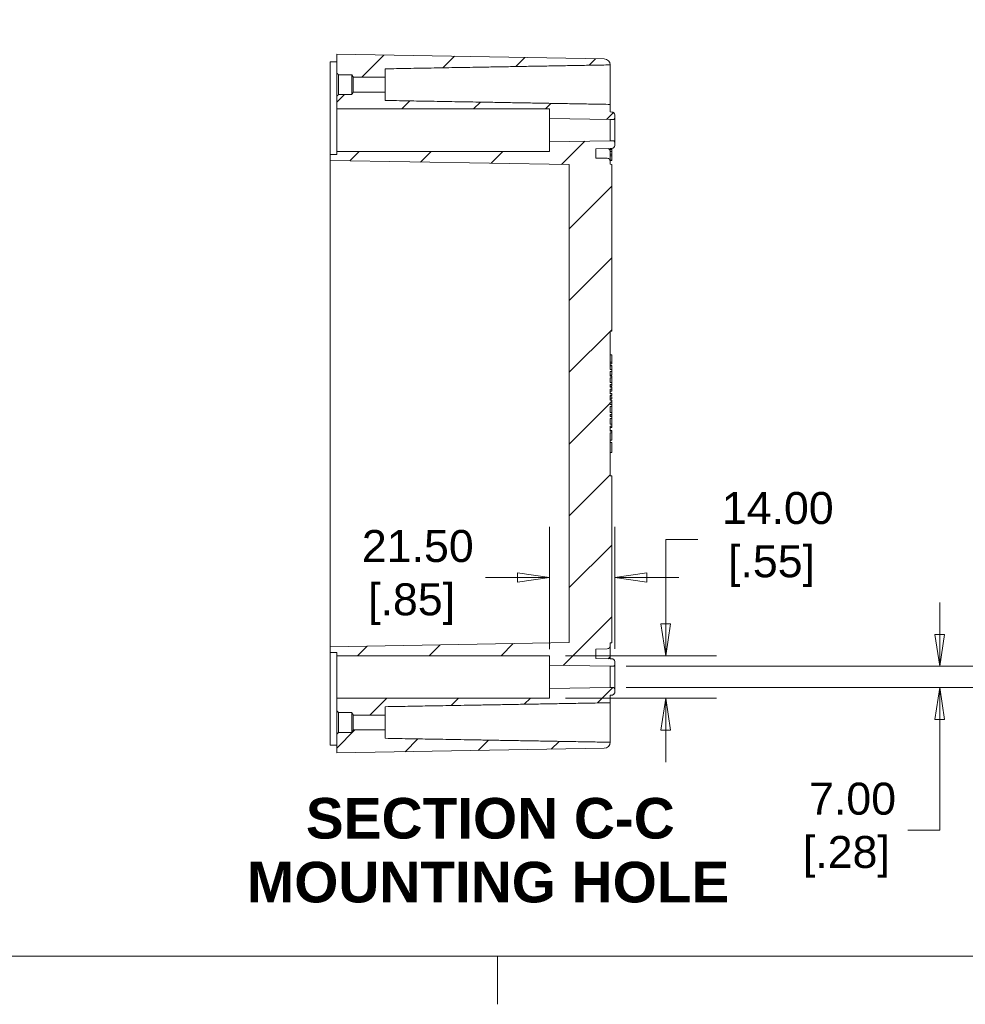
# Model space of a CAD drawing. Header units: millimetres. Extents: x 31 to 1440, y 31 to 1105.
# Tile 3 of 7: x 578 to 889, y 31 to 355. Entities that reach past the tile are written whole.
import ezdxf

# ---------------------------------------------------------------- set-up
doc = ezdxf.new("R2010")
doc.units = ezdxf.units.MM
doc.header["$LTSCALE"] = 5.263158
for name, color, linetype, lineweight in [('Dimension (ANSI)', 7, 'Continuous', 9), ('Hatch (ANSI)', 7, 'Continuous', 9), ('Sketch Geometry (ANSI)', 7, 'Continuous', 9), ('Symbol (ANSI)', 7, 'Continuous', 9), ('Visible (ANSI)', 7, 'Continuous', 9)]:
    doc.layers.add(name, color=color, linetype=linetype, lineweight=lineweight)
doc.styles.add('Label Text (ANSI)', font='arialbd.ttf')
doc.styles.add('Note Text (ANSI)', font='arial.ttf')
doc.dimstyles.new('Default - mm (ANSI)', dxfattribs={"dimscale": 5.263158, "dimtxt": 2, "dimasz": 2, "dimexe": 3.175, "dimexo": 1, "dimgap": 0.8, "dimtad": 0, "dimtih": 1, "dimtoh": 1, "dimrnd": 1e-08, "dimzin": 4, "dimdsep": 46, "dimtxsty": 'Note Text (ANSI)', "dimblk": 'Filled-1', "dimcen": 0.09, "dimdle": 10, "dimclrd": 256, "dimclre": 256, "dimclrt": 256, "dimadec": 1, "dimazin": 0, "dimtfac": 1.524, "dimtofl": 0, "dimtmove": 0, "dimatfit": 3, "dimfxl": 0, "dimtolj": 1, "dimtzin": 0, "dimlwd": -1, "dimlwe": -1, "dimarcsym": 0})

# ---------------------------------------------------------------- blocks, each defined once
blk = doc.blocks.new('Borders Default Border')
at = {"layer": 'Sketch Geometry (ANSI)'}
blk.add_line((139.7, 8.89), (139.7, 5.874), dxfattribs=at)
at = {"layer": 'Sketch Geometry (ANSI)', "flags": 128}
blk.add_lwpolyline([(8.89, 8.89), (8.89, 207.01), (270.51, 207.01), (270.51, 8.89), (8.89, 8.89)], dxfattribs=at)
blk = doc.blocks.new('Filled-1')
at = {"color": 0}
for p, q in [((0, 0), (-1, 0.15)), ((-1, 0.15), (-1, -0.15)), ((-1, 0), (0, 0)), ((-1, -0.15), (0, 0))]:
    blk.add_line(p, q, dxfattribs=at)
at = {"color": 0, "flags": 128}
blk.add_lwpolyline([(-1, -0.15), (0, 0), (-1, 0.15), (-1, -0.15)], dxfattribs=at)
at = {"color": 0}
blk.add_solid([(-1, -0.15), (0, 0), (-1, 0.15), (-1, -0.15)], dxfattribs=at)
blk = doc.blocks.new('*D33')
at = {"layer": 'Defpoints', "color": 0, "transparency": 16777216}
for p in [(772.4, 142.19), (772.4, 135.19), (880.83, 135.19)]:
    blk.add_point(p, dxfattribs=at)
at = {"layer": 'Dimension (ANSI)', "transparency": 16777216}
for p, q in [((880.83, 152.72), (880.83, 163.24)), ((777.66, 142.19), (897.54, 142.19)), ((777.66, 135.19), (897.54, 135.19)), ((880.83, 124.67), (880.83, 88.26)), ((880.83, 88.26), (870.31, 88.26))]:
    blk.add_line(p, q, dxfattribs=at)
at = {"layer": 'Dimension (ANSI)', "transparency": 16777216, "xscale": 10.52631578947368, "yscale": 10.52631578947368, "zscale": 10.52631578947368}
for p, rotation in [((880.83, 142.19), 270), ((880.83, 135.19), 90)]:
    blk.add_blockref('Filled-1', p, dxfattribs=dict(at, rotation=rotation))
at = {"layer": 'Dimension (ANSI)', "transparency": 16777216, "insert": (850.1, 88.26), "char_height": 10.526, "attachment_point": 5, "style": 'Note Text (ANSI)'}
blk.add_mtext('\\A1; 7.00\\P[.28]', dxfattribs=at)
blk = doc.blocks.new('*D34')
at = {"layer": 'Defpoints', "color": 0, "transparency": 16777216}
for p in [(752.4, 145.69), (790.65, 145.69), (752.4, 131.69)]:
    blk.add_point(p, dxfattribs=at)
at = {"layer": 'Dimension (ANSI)', "transparency": 16777216}
for p, q in [((790.65, 156.22), (790.65, 183.96)), ((790.65, 183.96), (801.18, 183.96)), ((757.66, 145.69), (807.36, 145.69)), ((757.66, 131.69), (807.36, 131.69)), ((790.65, 121.17), (790.65, 110.64))]:
    blk.add_line(p, q, dxfattribs=at)
at = {"layer": 'Dimension (ANSI)', "transparency": 16777216, "xscale": 10.52631578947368, "yscale": 10.52631578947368, "zscale": 10.52631578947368}
for p, rotation in [((790.65, 145.69), 270), ((790.65, 131.69), 90)]:
    blk.add_blockref('Filled-1', p, dxfattribs=dict(at, rotation=rotation))
at = {"layer": 'Dimension (ANSI)', "transparency": 16777216, "insert": (825.48, 183.96), "char_height": 10.526, "attachment_point": 5, "style": 'Note Text (ANSI)'}
blk.add_mtext('\\A1; 14.00\\P[.55]', dxfattribs=at)
blk = doc.blocks.new('*D35')
at = {"layer": 'Defpoints', "color": 0, "transparency": 16777216}
for p in [(773.9, 171.44), (773.9, 142.71), (752.4, 142.54)]:
    blk.add_point(p, dxfattribs=at)
at = {"layer": 'Dimension (ANSI)', "transparency": 16777216}
for p, q in [((752.4, 147.8), (752.4, 188.15)), ((773.9, 147.97), (773.9, 188.15)), ((741.87, 171.44), (731.35, 171.44)), ((784.43, 171.44), (794.95, 171.44))]:
    blk.add_line(p, q, dxfattribs=at)
at = {"layer": 'Dimension (ANSI)', "transparency": 16777216, "xscale": 10.52631578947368, "yscale": 10.52631578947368, "zscale": 10.52631578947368}
blk.add_blockref('Filled-1', (752.4, 171.44), dxfattribs=at)
at = {"layer": 'Dimension (ANSI)', "transparency": 16777216, "xscale": 10.52631578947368, "yscale": 10.52631578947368, "zscale": 10.52631578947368, "rotation": 180}
blk.add_blockref('Filled-1', (773.9, 171.44), dxfattribs=at)
at = {"layer": 'Dimension (ANSI)', "transparency": 16777216, "insert": (707.05, 171.44), "char_height": 10.526, "attachment_point": 5, "style": 'Note Text (ANSI)'}
blk.add_mtext('\\A1; 21.50\\P[.85]', dxfattribs=at)

msp = doc.modelspace()

# ---------------------------------------------------------------- hatches: boundary and pattern name
at = {"layer": 'Hatch (ANSI)'}
h = msp.add_hatch(dxfattribs=at)
h.set_pattern_fill('ANSI31', color=256, scale=133.684211, style=0)
h.set_pattern_definition([(45, (0, 0), (-11.81613, 11.81613), [])])
edge = h.paths.add_edge_path()
edge.add_line((772.399, 117.193), (698.4, 118.485))
edge.add_line((698.4, 118.485), (698.4, 121.237))
edge.add_line((698.4, 121.237), (687.875, 121.237))
edge.add_spline(control_points=[(687.875, 121.237), (687.67, 120.895), (687.4, 120.444)], knot_values=[0, 0, 0, 0.0923953, 0.0923953, 0.0923953], weights=[1, 1.0097696, 1], degree=2, periodic=0)
edge.add_line((687.4, 120.444), (683.05, 120.444))
edge.add_line((683.05, 120.444), (682.4, 119.794))
edge.add_line((682.4, 119.794), (682.4, 113.692))
edge.add_line((682.4, 113.692), (770.434, 115.229))
edge.add_ellipse((770.4, 117.229), major_axis=(0.035, -2), ratio=1, start_angle=0, end_angle=87.98793)
edge = h.paths.add_edge_path()
edge.add_line((698.4, 338.899), (772.399, 340.191))
edge.add_ellipse((770.4, 340.156), major_axis=(2, 0.035), ratio=1, start_angle=0, end_angle=87.98793)
edge.add_line((770.434, 342.156), (682.4, 343.692))
edge.add_line((682.4, 343.692), (682.4, 337.591))
edge.add_line((682.4, 337.591), (683.05, 336.94))
edge.add_line((683.05, 336.94), (687.4, 336.94))
edge.add_line((687.4, 336.94), (687.875, 336.148))
edge.add_line((687.875, 336.148), (698.4, 336.148))
edge.add_line((698.4, 336.148), (698.4, 338.899))
edge = h.paths.add_edge_path()
edge.add_line((752.4, 131.693), (682.4, 131.693))
edge.add_line((682.4, 131.693), (682.4, 127.591))
edge.add_line((682.4, 127.591), (683.05, 126.94))
edge.add_line((683.05, 126.94), (687.4, 126.94))
edge.add_line((687.4, 126.94), (687.875, 126.148))
edge.add_line((687.875, 126.148), (698.4, 126.148))
edge.add_line((698.4, 126.148), (698.4, 128.899))
edge.add_line((698.4, 128.899), (772.4, 130.191))
edge.add_line((772.4, 130.191), (772.4, 132.693))
edge.add_line((772.4, 132.693), (772.917, 132.702))
edge.add_spline(control_points=[(772.917, 132.702), (773.037, 132.705), (773.174, 132.733), (773.396, 132.826), (773.519, 132.908), (773.694, 133.083), (773.776, 133.206), (773.871, 133.434), (773.9, 133.579), (773.9, 133.703)], knot_values=[0.0017314, 0.0017314, 0.0017314, 0.0017314, 0.0370216, 0.0370216, 0.0740467, 0.0740467, 0.1110769, 0.1110769, 0.1481131, 0.1481131, 0.1481131, 0.1481131], degree=3, periodic=0)
edge.add_line((773.9, 133.703), (773.9, 134.676))
edge.add_spline(control_points=[(773.9, 134.676), (773.9, 134.738), (773.885, 134.811), (773.838, 134.925), (773.797, 134.987), (773.709, 135.074), (773.648, 135.115), (773.537, 135.161), (773.468, 135.176), (773.408, 135.177)], knot_values=[0.0740619, 0.0740619, 0.0740619, 0.0740619, 0.0925844, 0.0925844, 0.1111038, 0.1111038, 0.1296179, 0.1296179, 0.1472613, 0.1472613, 0.1472613, 0.1472613], degree=3, periodic=0)
edge.add_line((773.408, 135.177), (772.4, 135.194))
edge.add_line((772.4, 135.194), (752.4, 134.845))
edge.add_line((752.4, 134.845), (752.4, 131.693))
edge = h.paths.add_edge_path()
edge.add_line((682.4, 325.691), (752.4, 325.691))
edge.add_line((752.4, 325.691), (752.4, 322.54))
edge.add_line((752.4, 322.54), (772.4, 322.19))
edge.add_line((772.4, 322.19), (773.408, 322.208))
edge.add_spline(control_points=[(773.408, 322.208), (773.468, 322.209), (773.537, 322.224), (773.648, 322.27), (773.709, 322.311), (773.797, 322.398), (773.838, 322.46), (773.885, 322.574), (773.9, 322.646), (773.9, 322.708)], knot_values=[0.1489927, 0.1489927, 0.1489927, 0.1489927, 0.1666361, 0.1666361, 0.1851503, 0.1851503, 0.2036696, 0.2036696, 0.2221921, 0.2221921, 0.2221921, 0.2221921], degree=3, periodic=0)
edge.add_line((773.9, 322.708), (773.9, 323.682))
edge.add_spline(control_points=[(773.9, 323.682), (773.9, 323.806), (773.871, 323.951), (773.776, 324.179), (773.694, 324.302), (773.519, 324.477), (773.396, 324.559), (773.174, 324.651), (773.037, 324.68), (772.917, 324.682)], knot_values=[0.4443532, 0.4443532, 0.4443532, 0.4443532, 0.4813893, 0.4813893, 0.5184195, 0.5184195, 0.5554446, 0.5554446, 0.5907349, 0.5907349, 0.5907349, 0.5907349], degree=3, periodic=0)
edge.add_line((772.917, 324.682), (772.4, 324.691))
edge.add_line((772.4, 324.691), (772.4, 327.193))
edge.add_line((772.4, 327.193), (698.4, 328.485))
edge.add_line((698.4, 328.485), (698.4, 331.237))
edge.add_line((698.4, 331.237), (687.875, 331.237))
edge.add_spline(control_points=[(687.875, 331.237), (687.67, 330.895), (687.4, 330.444)], knot_values=[0, 0, 0, 0.0923953, 0.0923953, 0.0923953], weights=[1, 1.0097696, 1], degree=2, periodic=0)
edge.add_line((687.4, 330.444), (683.05, 330.444))
edge.add_line((683.05, 330.444), (682.4, 329.794))
edge.add_line((682.4, 329.794), (682.4, 325.691))
edge = h.paths.add_edge_path()
edge.add_line((758.9, 307.358), (758.9, 150.027))
edge.add_line((758.9, 150.027), (680.3, 148.655))
edge.add_line((680.3, 148.655), (680.3, 146.728))
edge.add_line((680.3, 146.728), (682.4, 146.691))
edge.add_line((682.4, 146.691), (682.4, 145.691))
edge.add_line((682.4, 145.691), (752.4, 145.691))
edge.add_line((752.4, 145.691), (752.4, 142.54))
edge.add_line((752.4, 142.54), (772.4, 142.19))
edge.add_line((772.4, 142.19), (773.408, 142.208))
edge.add_spline(control_points=[(773.408, 142.208), (773.468, 142.209), (773.537, 142.224), (773.648, 142.27), (773.709, 142.311), (773.797, 142.398), (773.838, 142.46), (773.885, 142.574), (773.9, 142.646), (773.9, 142.708)], knot_values=[0.1489927, 0.1489927, 0.1489927, 0.1489927, 0.1666361, 0.1666361, 0.1851503, 0.1851503, 0.2036696, 0.2036696, 0.2221921, 0.2221921, 0.2221921, 0.2221921], degree=3, periodic=0)
edge.add_line((773.9, 142.708), (773.9, 143.682))
edge.add_spline(control_points=[(773.9, 143.682), (773.9, 143.806), (773.871, 143.951), (773.776, 144.179), (773.694, 144.302), (773.519, 144.477), (773.396, 144.559), (773.174, 144.651), (773.037, 144.68), (772.917, 144.682)], knot_values=[0.4443532, 0.4443532, 0.4443532, 0.4443532, 0.4813893, 0.4813893, 0.5184195, 0.5184195, 0.5554446, 0.5554446, 0.5907349, 0.5907349, 0.5907349, 0.5907349], degree=3, periodic=0)
edge.add_line((772.917, 144.682), (772.4, 144.691))
edge.add_spline(control_points=[(772.4, 144.691), (772.394, 144.692), (772.389, 144.692), (772.377, 144.693), (772.371, 144.693), (772.365, 144.693)], knot_values=[-0.0034692, -0.0034692, -0.0034692, -0.0034692, -0.0018098, -0.0018098, 0, 0, 0, 0], degree=3, periodic=0)
edge.add_line((772.365, 144.693), (767.65, 144.775))
edge.add_line((767.65, 144.775), (767.65, 147.859))
edge.add_line((767.65, 147.859), (771.417, 147.925))
edge.add_ellipse((771.4, 148.925), major_axis=(0.017, -1), ratio=1, start_angle=0, end_angle=89)
edge.add_line((772.4, 148.925), (772.4, 149.925))
edge.add_line((772.4, 149.925), (772.9, 149.942))
edge.add_line((772.9, 149.942), (772.9, 204.908))
edge.add_line((772.9, 204.908), (772.4, 204.925))
edge.add_line((772.4, 204.925), (772.4, 219.033))
edge.add_line((772.4, 219.033), (772.9, 219.033))
edge.add_line((772.9, 219.033), (772.9, 219.647))
edge.add_line((772.9, 219.647), (772.4, 219.647))
edge.add_line((772.4, 219.647), (772.4, 221.282))
edge.add_line((772.4, 221.282), (772.9, 221.282))
edge.add_line((772.9, 221.282), (772.9, 221.952))
edge.add_line((772.9, 221.952), (772.4, 221.952))
edge.add_line((772.4, 221.952), (772.4, 223.758))
edge.add_line((772.4, 223.758), (772.9, 223.758))
edge.add_line((772.9, 223.758), (772.9, 224.428))
edge.add_line((772.9, 224.428), (772.4, 224.428))
edge.add_line((772.4, 224.428), (772.4, 225.125))
edge.add_line((772.4, 225.125), (772.9, 225.125))
edge.add_line((772.9, 225.125), (772.9, 225.754))
edge.add_line((772.9, 225.754), (772.4, 225.754))
edge.add_line((772.4, 225.754), (772.4, 227.713))
edge.add_line((772.4, 227.713), (772.9, 227.713))
edge.add_line((772.9, 227.713), (772.9, 228.343))
edge.add_line((772.9, 228.343), (772.4, 228.343))
edge.add_line((772.4, 228.343), (772.4, 229.159))
edge.add_line((772.4, 229.159), (772.9, 229.159))
edge.add_line((772.9, 229.159), (772.9, 229.773))
edge.add_line((772.9, 229.773), (772.4, 229.773))
edge.add_line((772.4, 229.773), (772.4, 231.312))
edge.add_line((772.4, 231.312), (772.9, 231.312))
edge.add_line((772.9, 231.312), (772.9, 231.926))
edge.add_line((772.9, 231.926), (772.4, 231.926))
edge.add_line((772.4, 231.926), (772.4, 233.458))
edge.add_line((772.4, 233.458), (772.9, 233.458))
edge.add_line((772.9, 233.458), (772.9, 234.072))
edge.add_line((772.9, 234.072), (772.4, 234.072))
edge.add_line((772.4, 234.072), (772.4, 234.979))
edge.add_line((772.4, 234.979), (772.9, 234.979))
edge.add_line((772.9, 234.979), (772.9, 235.592))
edge.add_line((772.9, 235.592), (772.4, 235.592))
edge.add_line((772.4, 235.592), (772.4, 237.132))
edge.add_line((772.4, 237.132), (772.9, 237.132))
edge.add_line((772.9, 237.132), (772.9, 237.745))
edge.add_line((772.9, 237.745), (772.4, 237.745))
edge.add_line((772.4, 237.745), (772.4, 239.277))
edge.add_line((772.4, 239.277), (772.9, 239.277))
edge.add_line((772.9, 239.277), (772.9, 239.891))
edge.add_line((772.9, 239.891), (772.4, 239.891))
edge.add_line((772.4, 239.891), (772.4, 252.46))
edge.add_line((772.4, 252.46), (772.9, 252.477))
edge.add_line((772.9, 252.477), (772.9, 307.442))
edge.add_line((772.9, 307.442), (772.4, 307.46))
edge.add_line((772.4, 307.46), (772.4, 308.46))
edge.add_ellipse((771.4, 308.46), major_axis=(1, 0), ratio=1, start_angle=0, end_angle=89)
edge.add_line((771.417, 309.459), (767.65, 309.525))
edge.add_line((767.65, 309.525), (767.65, 312.609))
edge.add_line((767.65, 312.609), (772.365, 312.692))
edge.add_spline(control_points=[(772.365, 312.692), (772.371, 312.692), (772.377, 312.692), (772.389, 312.693), (772.394, 312.693), (772.4, 312.693)], knot_values=[-0.0034692, -0.0034692, -0.0034692, -0.0034692, -0.0016594, -0.0016594, 0, 0, 0, 0], degree=3, periodic=0)
edge.add_line((772.4, 312.693), (772.917, 312.702))
edge.add_spline(control_points=[(772.917, 312.702), (773.037, 312.705), (773.174, 312.733), (773.396, 312.826), (773.519, 312.908), (773.694, 313.083), (773.776, 313.206), (773.871, 313.434), (773.9, 313.579), (773.9, 313.703)], knot_values=[0.0017314, 0.0017314, 0.0017314, 0.0017314, 0.0370216, 0.0370216, 0.0740467, 0.0740467, 0.1110769, 0.1110769, 0.1481131, 0.1481131, 0.1481131, 0.1481131], degree=3, periodic=0)
edge.add_line((773.9, 313.703), (773.9, 314.676))
edge.add_spline(control_points=[(773.9, 314.676), (773.9, 314.738), (773.885, 314.811), (773.838, 314.925), (773.797, 314.987), (773.709, 315.074), (773.648, 315.115), (773.537, 315.161), (773.468, 315.176), (773.408, 315.177)], knot_values=[0.0740619, 0.0740619, 0.0740619, 0.0740619, 0.0925844, 0.0925844, 0.1111038, 0.1111038, 0.1296179, 0.1296179, 0.1472613, 0.1472613, 0.1472613, 0.1472613], degree=3, periodic=0)
edge.add_line((773.408, 315.177), (772.4, 315.194))
edge.add_line((772.4, 315.194), (752.4, 314.845))
edge.add_line((752.4, 314.845), (752.4, 311.693))
edge.add_line((752.4, 311.693), (682.4, 311.693))
edge.add_line((682.4, 311.693), (682.4, 310.693))
edge.add_line((682.4, 310.693), (680.3, 310.656))
edge.add_line((680.3, 310.656), (680.3, 308.73))
edge.add_line((680.3, 308.73), (758.9, 307.358))

# ---------------------------------------------------------------- linework, layer by layer
at = {"layer": 'Visible (ANSI)'}
for p, q in [((770.434, 342.156), (682.4, 343.692)), ((682.4, 343.692), (682.4, 337.591)), ((682.4, 341.192), (680.3, 341.156)), ((680.3, 335.192), (680.3, 341.156)), ((682.4, 329.794), (682.4, 337.591)), ((698.4, 336.148), (698.4, 338.899)), ((772.4, 340.156), (772.4, 327.193)), ((680.3, 335.192), (680.3, 318.692)), ((683.05, 336.94), (687.4, 336.94)), ((683.05, 330.444), (683.05, 336.94)), ((687.4, 336.94), (687.4, 330.444)), ((687.875, 336.148), (698.4, 336.148)), ((687.875, 336.148), (687.875, 331.237)), ((698.4, 336.148), (698.4, 331.237)), ((698.4, 331.237), (687.875, 331.237)), ((698.4, 328.485), (698.4, 331.237)), ((682.4, 329.794), (682.4, 325.691)), ((687.4, 330.444), (683.05, 330.444)), ((682.4, 325.691), (752.4, 325.691)), ((682.4, 325.691), (682.4, 311.693)), ((752.4, 325.691), (752.4, 322.54)), ((772.4, 324.691), (772.4, 327.193)), ((772.917, 324.683), (772.4, 324.692)), ((772.917, 324.682), (772.4, 324.691)), ((752.4, 322.54), (772.4, 322.19)), ((752.4, 314.845), (752.4, 322.54)), ((772.4, 322.19), (773.408, 322.208)), ((772.4, 322.19), (772.4, 315.194)), ((773.9, 322.708), (773.9, 323.682)), ((773.9, 314.676), (773.9, 322.708)), ((680.3, 318.692), (680.3, 310.656)), ((772.4, 315.194), (752.4, 314.845)), ((752.4, 314.845), (752.4, 311.693)), ((773.408, 315.177), (772.4, 315.194)), ((773.9, 313.703), (773.9, 314.676)), ((752.4, 311.693), (682.4, 311.693)), ((682.4, 311.693), (682.4, 310.693)), ((767.65, 312.609), (772.365, 312.692)), ((767.65, 309.525), (767.65, 312.609)), ((772.4, 312.693), (772.917, 312.702)), ((772.4, 311.72), (772.4, 312.693)), ((772.9, 312.304), (772.4, 312.304)), ((772.9, 311.733), (772.4, 311.733)), ((772.4, 308.46), (772.4, 311.72)), ((772.917, 312.701), (772.9, 312.701)), ((772.9, 312.304), (772.9, 311.733)), ((682.4, 310.693), (680.3, 310.656)), ((680.3, 310.656), (680.3, 308.73)), ((680.3, 308.73), (758.9, 307.358)), ((680.3, 308.73), (680.3, 308.729)), ((680.3, 304.692), (680.3, 308.729)), ((680.3, 308.729), (758.9, 307.357)), ((771.417, 309.459), (767.65, 309.525)), ((772.9, 310.784), (772.4, 310.784)), ((772.9, 310.212), (772.4, 310.212)), ((772.9, 308.79), (772.4, 308.79)), ((772.9, 308.707), (772.4, 308.707)), ((772.4, 307.46), (772.4, 308.46)), ((772.9, 310.784), (772.9, 310.212)), ((772.9, 308.79), (772.9, 308.707)), ((758.9, 307.358), (758.9, 150.027)), ((772.9, 307.442), (772.4, 307.46)), ((772.9, 252.477), (772.9, 307.442)), ((680.3, 152.692), (680.3, 304.692)), ((772.4, 252.46), (772.9, 252.477)), ((772.4, 239.891), (772.4, 252.46)), ((772.9, 244.7), (772.4, 244.7)), ((772.9, 244.7), (772.9, 243.45)), ((772.9, 242.364), (772.4, 242.364)), ((772.9, 241.751), (772.4, 241.751)), ((772.9, 241.225), (772.4, 241.225)), ((772.9, 241.168), (772.4, 241.168)), ((772.9, 239.891), (772.4, 239.891)), ((772.9, 242.364), (772.9, 241.751)), ((772.9, 241.225), (772.9, 241.168)), ((772.9, 239.277), (772.9, 239.891)), ((772.4, 237.745), (772.4, 239.277)), ((772.4, 239.277), (772.9, 239.277)), ((772.9, 238.069), (772.4, 238.069)), ((772.9, 237.745), (772.4, 237.745)), ((772.4, 235.592), (772.4, 237.132)), ((772.4, 237.132), (772.9, 237.132)), ((772.9, 239.277), (772.9, 238.069)), ((772.9, 237.132), (772.9, 237.745)), ((772.4, 234.072), (772.4, 234.979)), ((772.4, 234.979), (772.9, 234.979)), ((772.9, 234.925), (772.4, 234.925)), ((772.9, 234.373), (772.4, 234.373)), ((772.9, 234.072), (772.4, 234.072)), ((772.4, 231.926), (772.4, 233.458)), ((772.4, 233.458), (772.9, 233.458)), ((772.9, 233.439), (772.4, 233.439)), ((772.9, 234.979), (772.9, 235.592)), ((772.9, 234.925), (772.9, 234.373)), ((772.9, 233.458), (772.9, 234.072)), ((772.9, 233.439), (772.9, 232.825)), ((772.9, 232.825), (772.4, 232.825)), ((772.9, 232.033), (772.4, 232.033)), ((772.9, 231.926), (772.4, 231.926)), ((772.4, 229.773), (772.4, 231.312)), ((772.4, 231.312), (772.9, 231.312)), ((772.9, 230.897), (772.4, 230.897)), ((772.9, 230.2), (772.4, 230.2)), ((772.9, 232.033), (772.9, 231.926)), ((772.9, 231.312), (772.9, 231.926)), ((772.9, 230.897), (772.9, 230.2)), ((772.4, 228.343), (772.4, 229.159)), ((772.4, 229.159), (772.9, 229.159)), ((772.4, 225.754), (772.4, 227.713)), ((772.9, 229.159), (772.9, 229.773)), ((772.9, 227.713), (772.9, 228.343)), ((772.4, 224.428), (772.4, 225.125)), ((772.9, 224.506), (772.4, 224.506)), ((772.4, 221.952), (772.4, 223.758)), ((772.9, 225.125), (772.9, 225.754)), ((772.9, 224.506), (772.9, 224.428)), ((772.9, 223.758), (772.9, 224.428)), ((772.4, 219.647), (772.4, 221.282)), ((772.9, 221.213), (772.4, 221.213)), ((772.9, 220.805), (772.4, 220.805)), ((772.9, 221.282), (772.9, 221.952)), ((772.9, 221.282), (772.9, 221.213)), ((772.9, 221.213), (772.9, 220.805)), ((772.9, 219.857), (772.4, 219.857)), ((772.9, 219.647), (772.4, 219.647)), ((772.4, 204.925), (772.4, 219.033)), ((772.4, 219.033), (772.9, 219.033)), ((772.9, 219.857), (772.9, 219.647)), ((772.9, 219.033), (772.9, 219.647)), ((772.9, 219.033), (772.9, 216.621)), ((772.9, 216.621), (772.4, 216.621)), ((772.9, 215.901), (772.4, 215.901)), ((772.9, 215.901), (772.9, 212.6)), ((772.9, 212.6), (772.4, 212.6)), ((772.9, 204.908), (772.4, 204.925)), ((772.9, 149.942), (772.9, 204.908)), ((680.3, 148.656), (680.3, 152.692)), ((680.3, 148.656), (758.9, 150.028)), ((758.9, 150.027), (680.3, 148.655)), ((772.4, 149.925), (772.9, 149.942)), ((772.4, 148.925), (772.4, 149.925)), ((680.3, 148.656), (680.3, 148.655)), ((680.3, 148.655), (680.3, 146.728)), ((680.3, 146.728), (682.4, 146.691)), ((680.3, 146.728), (680.3, 138.692)), ((682.4, 146.691), (682.4, 145.691)), ((767.65, 147.859), (771.417, 147.925)), ((767.65, 144.775), (767.65, 147.859)), ((772.4, 145.665), (772.4, 148.925)), ((682.4, 145.691), (752.4, 145.691)), ((682.4, 145.691), (682.4, 131.693)), ((752.4, 145.691), (752.4, 142.54)), ((772.365, 144.693), (767.65, 144.775)), ((772.4, 144.691), (772.4, 145.665)), ((772.917, 144.683), (772.4, 144.692)), ((772.917, 144.682), (772.4, 144.691)), ((773.9, 142.708), (773.9, 143.682)), ((773.9, 134.676), (773.9, 142.708)), ((752.4, 142.54), (772.4, 142.19)), ((752.4, 134.845), (752.4, 142.54)), ((772.4, 142.19), (773.408, 142.208)), ((772.4, 142.19), (772.4, 135.194)), ((680.3, 138.692), (680.3, 122.192)), ((772.4, 135.194), (752.4, 134.845)), ((752.4, 134.845), (752.4, 131.693)), ((773.408, 135.177), (772.4, 135.194)), ((773.9, 133.703), (773.9, 134.676)), ((752.4, 131.693), (682.4, 131.693)), ((682.4, 131.693), (682.4, 127.591)), ((772.4, 132.693), (772.917, 132.702)), ((772.917, 132.701), (772.4, 132.692)), ((772.4, 130.191), (772.4, 132.693)), ((772.4, 130.191), (772.4, 117.229)), ((682.4, 119.794), (682.4, 127.591)), ((683.05, 126.94), (687.4, 126.94)), ((683.05, 120.444), (683.05, 126.94)), ((687.4, 126.94), (687.4, 120.444)), ((698.4, 126.148), (698.4, 128.899)), ((687.875, 126.148), (698.4, 126.148)), ((687.875, 126.148), (687.875, 121.237)), ((698.4, 126.148), (698.4, 121.237)), ((680.3, 116.229), (680.3, 122.192)), ((687.4, 120.444), (683.05, 120.444)), ((698.4, 121.237), (687.875, 121.237)), ((698.4, 118.485), (698.4, 121.237)), ((682.4, 119.794), (682.4, 113.692)), ((682.4, 116.192), (680.3, 116.229)), ((682.4, 113.692), (770.434, 115.229))]:
    msp.add_line(p, q, dxfattribs=at)
for centre, radius, start, end in [((770.4, 340.156), 2, 1.01207, 89), ((772.9, 323.683), 1, 0, 89), ((771.4, 311.72), 1, 0, 73.76484), ((772.9, 313.701), 1, 271, 0), ((771.4, 308.46), 1, 0, 89), ((771.4, 148.925), 1, 271, 0), ((771.4, 145.665), 1, 286.23516, 0), ((772.9, 143.683), 1, 0, 89), ((772.9, 133.701), 1, 271, 0), ((770.4, 117.229), 2, 271, 358.98793)]:
    msp.add_arc(centre, radius, start, end, dxfattribs=at)
for points, weights in [([(682.4, 337.591), (682.754, 337.236), (683.05, 336.94)], [1, 1.00416239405, 1]), ([(698.4, 338.899), (731.316, 339.474), (772.399, 340.191)], [1, 1.00614403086, 1.00000033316]), ([(687.4, 336.94), (687.67, 336.489), (687.875, 336.148)], [1, 1.009769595, 1]), ([(687.875, 331.237), (687.67, 330.895), (687.4, 330.444)], [1, 1.009769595, 1]), ([(683.05, 330.444), (682.754, 330.149), (682.4, 329.794)], [1, 1.00416239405, 1]), ([(772.4, 327.193), (731.316, 327.911), (698.4, 328.485)], [1.00000028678, 1.00614405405, 1]), ([(698.4, 128.899), (731.316, 129.474), (772.4, 130.191)], [1, 1.00614405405, 1.00000028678]), ([(682.4, 127.591), (682.754, 127.236), (683.05, 126.94)], [1, 1.00416239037, 1]), ([(687.4, 126.94), (687.67, 126.489), (687.875, 126.148)], [1, 1.009769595, 1]), ([(683.05, 120.444), (682.754, 120.149), (682.4, 119.794)], [1, 1.00416239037, 1]), ([(687.875, 121.237), (687.67, 120.895), (687.4, 120.444)], [1, 1.009769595, 1]), ([(772.399, 117.193), (731.316, 117.911), (698.4, 118.485)], [1.00000033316, 1.00614403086, 1])]:
    msp.add_rational_spline(points, weights, degree=2, dxfattribs=at)
for points in [[(772.399, 340.191), (772.399, 340.188), (772.4, 340.177), (772.4, 340.156)], [(772.9, 312.702), (772.9, 312.573), (772.9, 312.44), (772.9, 312.304)], [(772.9, 311.732), (772.9, 311.485), (772.9, 311.167), (772.9, 310.784)], [(772.9, 310.212), (772.9, 309.86), (772.9, 309.303), (772.9, 308.79)], [(772.9, 234.979), (772.9, 234.96), (772.9, 234.942), (772.9, 234.925)], [(772.4, 117.229), (772.4, 117.208), (772.399, 117.197), (772.399, 117.193)]]:
    msp.add_open_spline(points, degree=3, dxfattribs=at)
for points, knots in [([(773.9, 323.682), (773.9, 323.806), (773.871, 323.951), (773.776, 324.179), (773.694, 324.302), (773.519, 324.477), (773.396, 324.559), (773.174, 324.651), (773.037, 324.68), (772.917, 324.682)], [0.44435315, 0.44435315, 0.44435315, 0.44435315, 0.48138932, 0.48138932, 0.51841953, 0.51841953, 0.55544464, 0.55544464, 0.59073488, 0.59073488, 0.59073488, 0.59073488]), ([(773.408, 322.208), (773.468, 322.209), (773.537, 322.224), (773.648, 322.27), (773.709, 322.311), (773.797, 322.398), (773.838, 322.46), (773.885, 322.574), (773.9, 322.646), (773.9, 322.708)], [0.148992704, 0.148992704, 0.148992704, 0.148992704, 0.166636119, 0.166636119, 0.185150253, 0.185150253, 0.203669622, 0.203669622, 0.22219215, 0.22219215, 0.22219215, 0.22219215]), ([(773.9, 314.676), (773.9, 314.738), (773.885, 314.811), (773.838, 314.925), (773.797, 314.987), (773.709, 315.074), (773.648, 315.115), (773.537, 315.161), (773.468, 315.176), (773.408, 315.177)], [0.07406188, 0.07406188, 0.07406188, 0.07406188, 0.092584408, 0.092584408, 0.111103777, 0.111103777, 0.129617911, 0.129617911, 0.147261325, 0.147261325, 0.147261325, 0.147261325]), ([(772.365, 312.692), (772.371, 312.692), (772.377, 312.692), (772.389, 312.693), (772.394, 312.693), (772.4, 312.693)], [-0.0034691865, -0.0034691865, -0.0034691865, -0.0034691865, -0.00165937, -0.00165937, 0, 0, 0, 0]), ([(772.917, 312.702), (773.037, 312.705), (773.174, 312.733), (773.396, 312.826), (773.519, 312.908), (773.694, 313.083), (773.776, 313.206), (773.871, 313.434), (773.9, 313.579), (773.9, 313.703)], [0.00173138, 0.00173138, 0.00173138, 0.00173138, 0.03702161, 0.03702161, 0.07404672, 0.07404672, 0.11107694, 0.11107694, 0.1481131, 0.1481131, 0.1481131, 0.1481131]), ([(772.9, 243.45), (772.9, 243.337), (772.9, 243.225), (772.9, 243.009), (772.9, 242.907), (772.9, 242.638), (772.9, 242.49), (772.9, 242.364)], [-0.1244006, -0.1244006, -0.1244006, -0.1244006, -0.09044282, -0.09044282, -0.05797414, -0.05797414, 0, 0, 0, 0]), ([(772.9, 241.168), (772.9, 241.139), (772.9, 241.093), (772.9, 240.962), (772.9, 240.882), (772.9, 240.682), (772.9, 240.547), (772.9, 240.213), (772.9, 240.053), (772.9, 239.891)], [-0.24786548, -0.24786548, -0.24786548, -0.24786548, -0.18411697, -0.18411697, -0.1251974, -0.1251974, -0.06590331, -0.06590331, -0.01716411, -0.01716411, -0.01716411, -0.01716411]), ([(772.9, 237.132), (772.9, 237.079), (772.9, 237.029), (772.9, 236.898), (772.9, 236.767), (772.9, 236.476), (772.9, 236.279), (772.9, 236.076)], [-0.10165118, -0.10165118, -0.10165118, -0.10165118, -0.09467165, -0.09467165, -0.06076999, -0.06076999, 0, 0, 0, 0]), ([(772.9, 235.592), (772.816, 235.592), (772.733, 235.592), (772.566, 235.592), (772.483, 235.592), (772.4, 235.592)], [-0.05, -0.05, -0.05, -0.05, -0.025, -0.025, 0, 0, 0, 0]), ([(772.9, 236.076), (772.9, 235.934), (772.9, 235.793), (772.9, 235.634), (772.9, 235.613), (772.9, 235.592)], [-0.136322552, -0.136322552, -0.136322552, -0.136322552, -0.093723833, -0.093723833, -0.087071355, -0.087071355, -0.087071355, -0.087071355]), ([(772.9, 229.773), (772.816, 229.773), (772.733, 229.773), (772.566, 229.773), (772.483, 229.773), (772.4, 229.773)], [-0.05, -0.05, -0.05, -0.05, -0.025, -0.025, 0, 0, 0, 0]), ([(772.9, 228.343), (772.816, 228.343), (772.733, 228.343), (772.566, 228.343), (772.483, 228.343), (772.4, 228.343)], [-0.05, -0.05, -0.05, -0.05, -0.025, -0.025, 0, 0, 0, 0]), ([(772.4, 227.713), (772.483, 227.713), (772.566, 227.713), (772.733, 227.713), (772.816, 227.713), (772.9, 227.713)], [-0.05, -0.05, -0.05, -0.05, -0.025, -0.025, 0, 0, 0, 0]), ([(772.9, 229.159), (772.9, 229.112), (772.9, 229.06), (772.9, 228.823), (772.9, 228.629), (772.9, 228.437), (772.9, 228.39), (772.9, 228.343)], [-0.127406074, -0.127406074, -0.127406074, -0.127406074, -0.112420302, -0.112420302, -0.065212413, -0.065212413, -0.050092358, -0.050092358, -0.050092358, -0.050092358]), ([(772.9, 227.713), (772.9, 227.704), (772.9, 227.69), (772.9, 227.642), (772.9, 227.598), (772.9, 227.453), (772.9, 227.363), (772.9, 227.212), (772.9, 227.128), (772.9, 226.938), (772.9, 226.839), (772.9, 226.735)], [-0.14225041, -0.14225041, -0.14225041, -0.14225041, -0.12266447, -0.12266447, -0.09330949, -0.09330949, -0.06165785, -0.06165785, -0.03099187, -0.03099187, 0, 0, 0, 0]), ([(772.9, 225.754), (772.816, 225.754), (772.733, 225.754), (772.566, 225.754), (772.483, 225.754), (772.4, 225.754)], [-0.05, -0.05, -0.05, -0.05, -0.025, -0.025, 0, 0, 0, 0]), ([(772.4, 225.125), (772.483, 225.125), (772.566, 225.125), (772.733, 225.125), (772.816, 225.125), (772.9, 225.125)], [-0.05, -0.05, -0.05, -0.05, -0.025, -0.025, 0, 0, 0, 0]), ([(772.9, 224.428), (772.816, 224.428), (772.733, 224.428), (772.566, 224.428), (772.483, 224.428), (772.4, 224.428)], [-0.05, -0.05, -0.05, -0.05, -0.025, -0.025, 0, 0, 0, 0]), ([(772.4, 223.758), (772.483, 223.758), (772.566, 223.758), (772.733, 223.758), (772.816, 223.758), (772.9, 223.758)], [-0.05, -0.05, -0.05, -0.05, -0.025, -0.025, 0, 0, 0, 0]), ([(772.9, 226.735), (772.9, 226.666), (772.9, 226.598), (772.9, 226.465), (772.9, 226.403), (772.9, 226.231), (772.9, 226.137), (772.9, 225.996), (772.9, 225.92), (772.9, 225.802), (772.9, 225.77), (772.9, 225.754)], [-0.45639015, -0.45639015, -0.45639015, -0.45639015, -0.39488893, -0.39488893, -0.33435443, -0.33435443, -0.21864464, -0.21864464, -0.12930618, -0.12930618, -0.05420333, -0.05420333, -0.05420333, -0.05420333]), ([(772.9, 225.125), (772.9, 225.093), (772.9, 225.064), (772.9, 224.918), (772.9, 224.777), (772.9, 224.584), (772.9, 224.545), (772.9, 224.506)], [-0.121529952, -0.121529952, -0.121529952, -0.121529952, -0.110900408, -0.110900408, -0.060605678, -0.060605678, -0.04822585, -0.04822585, -0.04822585, -0.04822585]), ([(772.9, 223.758), (772.9, 223.708), (772.9, 223.647), (772.9, 223.495), (772.9, 223.395), (772.9, 223.148), (772.9, 223.007), (772.9, 222.863)], [-0.10658321, -0.10658321, -0.10658321, -0.10658321, -0.08004922, -0.08004922, -0.04301113, -0.04301113, 0, 0, 0, 0]), ([(772.9, 221.952), (772.816, 221.952), (772.733, 221.952), (772.566, 221.952), (772.483, 221.952), (772.4, 221.952)], [-0.05, -0.05, -0.05, -0.05, -0.025, -0.025, 0, 0, 0, 0]), ([(772.4, 221.282), (772.483, 221.282), (772.566, 221.282), (772.733, 221.282), (772.816, 221.282), (772.9, 221.282)], [-0.05, -0.05, -0.05, -0.05, -0.025, -0.025, 0, 0, 0, 0]), ([(772.9, 222.863), (772.9, 222.785), (772.9, 222.708), (772.9, 222.556), (772.9, 222.483), (772.9, 222.32), (772.9, 222.22), (772.9, 222.087), (772.9, 222.015), (772.9, 221.952)], [-0.34314147, -0.34314147, -0.34314147, -0.34314147, -0.26861291, -0.26861291, -0.19502889, -0.19502889, -0.09770939, -0.09770939, -0.04952207, -0.04952207, -0.04952207, -0.04952207]), ([(772.4, 144.691), (772.394, 144.692), (772.389, 144.692), (772.377, 144.693), (772.371, 144.693), (772.365, 144.693)], [-0.0034691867, -0.0034691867, -0.0034691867, -0.0034691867, -0.0018097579, -0.0018097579, 0, 0, 0, 0]), ([(773.9, 143.682), (773.9, 143.806), (773.871, 143.951), (773.776, 144.179), (773.694, 144.302), (773.519, 144.477), (773.396, 144.559), (773.174, 144.651), (773.037, 144.68), (772.917, 144.682)], [0.44435315, 0.44435315, 0.44435315, 0.44435315, 0.48138932, 0.48138932, 0.51841953, 0.51841953, 0.55544464, 0.55544464, 0.59073488, 0.59073488, 0.59073488, 0.59073488]), ([(773.408, 142.208), (773.468, 142.209), (773.537, 142.224), (773.648, 142.27), (773.709, 142.311), (773.797, 142.398), (773.838, 142.46), (773.885, 142.574), (773.9, 142.646), (773.9, 142.708)], [0.148992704, 0.148992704, 0.148992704, 0.148992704, 0.166636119, 0.166636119, 0.185150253, 0.185150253, 0.203669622, 0.203669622, 0.22219215, 0.22219215, 0.22219215, 0.22219215]), ([(772.917, 132.702), (773.037, 132.705), (773.174, 132.733), (773.396, 132.826), (773.519, 132.908), (773.694, 133.083), (773.776, 133.206), (773.871, 133.434), (773.9, 133.579), (773.9, 133.703)], [0.00173138, 0.00173138, 0.00173138, 0.00173138, 0.03702161, 0.03702161, 0.07404672, 0.07404672, 0.11107694, 0.11107694, 0.1481131, 0.1481131, 0.1481131, 0.1481131]), ([(773.9, 134.676), (773.9, 134.738), (773.885, 134.811), (773.838, 134.925), (773.797, 134.987), (773.709, 135.074), (773.648, 135.115), (773.537, 135.161), (773.468, 135.176), (773.408, 135.177)], [0.07406188, 0.07406188, 0.07406188, 0.07406188, 0.092584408, 0.092584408, 0.111103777, 0.111103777, 0.129617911, 0.129617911, 0.147261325, 0.147261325, 0.147261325, 0.147261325])]:
    msp.add_open_spline(points, degree=3, knots=knots, dxfattribs=at)

# ---------------------------------------------------------------- block references
at = {"xscale": 5.263157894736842, "yscale": 5.263157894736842, "zscale": 5.263157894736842}
msp.add_blockref('Borders Default Border', (0, 0), dxfattribs=at)

# ---------------------------------------------------------------- texts
at = {"layer": 'Symbol (ANSI)', "char_height": 13.36842, "attachment_point": 7, "line_spacing_factor": 0.25, "style": 'Label Text (ANSI)'}
for s, insert in [('SECTION C-C', (672.259, 85.295)), ('MOUNTING HOLE', (652.876, 64.267))]:
    msp.add_mtext(s, dxfattribs=dict(at, insert=insert))

# ---------------------------------------------------------------- dimensions: what is measured, and where the dimension line sits
at = {"layer": 'Dimension (ANSI)'}
for base, p1, p2, angle, text, override, picture, middle in [((790.65, 145.691), (752.4, 131.693), (752.4, 145.691), 90, ' <>\\X[.55]', {"dimgap": 0.8, "dimdec": 2, "dimpost": '\\X', "dimtol": 0, "dimlim": 0, "dimtp": 0, "dimtm": 0, "dimtdec": 2, "dimatfit": 1}, '*D34', (825.478, 183.964)), ((773.9, 171.437), (752.4, 142.54), (773.9, 142.708), 180, ' <>\\X[.85]', {"dimgap": 0.8, "dimtih": 0, "dimtoh": 0, "dimdec": 2, "dimpost": '\\X', "dimtol": 0, "dimlim": 0, "dimtp": 0, "dimtm": 0, "dimtdec": 2, "dimatfit": 1}, '*D35', (707.046, 171.437)), ((880.833, 135.194), (772.4, 142.19), (772.4, 135.194), 90, ' <>\\X[.28]', {"dimgap": 0.8, "dimdec": 2, "dimpost": '\\X', "dimtol": 0, "dimlim": 0, "dimtp": 0, "dimtm": 0, "dimtdec": 2, "dimatfit": 1}, '*D33', (850.095, 88.257))]:
    dim = msp.add_linear_dim(base=base, p1=p1, p2=p2, angle=angle, text=text, dimstyle='Default - mm (ANSI)', override=override, dxfattribs=at)
    dim.commit()
    dim.dimension.update_dxf_attribs({"geometry": picture, "text_midpoint": middle, "dimtype": 160})

doc.saveas('drawing.dxf')
